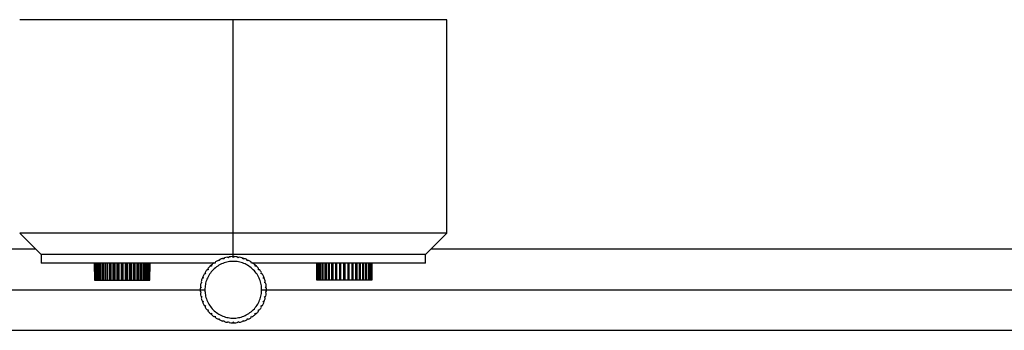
# Paper-space layout '_Superior' of a CAD drawing. Header units: millimetres. Extents: x -1281 to -81, y -1129 to 63.
# Tile 4 of 5: x -731 to -500, y -10 to 63. Entities that reach past the tile are written whole.
import ezdxf

# ---------------------------------------------------------------- set-up
doc = ezdxf.new("R2010")
doc.units = ezdxf.units.MM

psp = doc.layouts.new('_Superior')

# ---------------------------------------------------------------- linework, layer by layer
at = {"color": 7, "linetype": 'Continuous', "lineweight": 25}
for p, q in [((-681, 7.75), (-681, 63.25)), ((-631, 13.25), (-631, 63.25)), ((-731, 13.25), (-726, 8.25)), ((-636, 8.25), (-631, 13.25)), ((-727.25, 9.5), (-1084.75, 9.5)), ((-277.25, 9.5), (-634.75, 9.5)), ((-726, 8.25), (-726, 6.25)), ((-682.04, 7.55), (-682.22, 7.52)), ((-681, 7.75), (-681.19, 7.72)), ((-680.81, 7.72), (-681, 7.75)), ((-679.78, 7.52), (-679.96, 7.55)), ((-636, 6.25), (-636, 8.25)), ((-713.5, 4.25), (-713.5, 6.25)), ((-713.49, 4.25), (-713.49, 6.25)), ((-713.47, 6.25), (-713.47, 2.25)), ((-713.38, 2.25), (-713.38, 6.25)), ((-713.29, 6.25), (-713.29, 2.25)), ((-713.12, 2.25), (-713.12, 6.25)), ((-712.98, 6.25), (-712.98, 2.25)), ((-712.72, 2.25), (-712.72, 6.25)), ((-712.54, 6.25), (-712.72, 6.25)), ((-712.54, 6.25), (-712.54, 2.25)), ((-712.19, 2.25), (-712.19, 6.25)), ((-711.97, 6.25), (-712.19, 6.25)), ((-711.97, 6.25), (-711.97, 2.25)), ((-711.29, 6.25), (-711.55, 6.25)), ((-711.55, 2.25), (-711.55, 6.25)), ((-711.29, 6.25), (-711.29, 2.25)), ((-711.29, 6.25), (-711.29, 2.25)), ((-710.51, 6.25), (-710.81, 6.25)), ((-710.81, 2.25), (-710.81, 6.25)), ((-710.56, 6.25), (-710.56, 2.25)), ((-710.51, 6.25), (-710.51, 2.25)), ((-709.65, 6.25), (-709.98, 6.25)), ((-709.98, 2.25), (-709.98, 6.25)), ((-709.74, 6.25), (-709.74, 2.25)), ((-709.65, 6.25), (-709.65, 2.25)), ((-708.74, 6.25), (-709.09, 6.25)), ((-709.09, 2.25), (-709.09, 6.25)), ((-708.86, 6.25), (-708.86, 2.25)), ((-708.74, 6.25), (-708.74, 2.25)), ((-707.79, 6.25), (-708.15, 6.25)), ((-708.15, 2.25), (-708.15, 6.25)), ((-707.94, 6.25), (-707.94, 2.25)), ((-707.79, 6.25), (-707.79, 2.25)), ((-707.18, 2.25), (-707.18, 6.25)), ((-707, 6.25), (-707, 2.25)), ((-706.82, 6.25), (-707, 6.25)), ((-706.82, 6.25), (-706.82, 2.25)), ((-706.21, 2.25), (-706.21, 6.25)), ((-705.85, 6.25), (-706.21, 6.25)), ((-706.06, 6.25), (-706.06, 2.25)), ((-705.85, 6.25), (-705.85, 2.25)), ((-705.26, 2.25), (-705.26, 6.25)), ((-704.91, 6.25), (-705.26, 6.25)), ((-705.14, 6.25), (-705.14, 2.25)), ((-704.91, 6.25), (-704.91, 2.25)), ((-704.35, 2.25), (-704.35, 6.25)), ((-704.02, 6.25), (-704.35, 6.25)), ((-704.26, 6.25), (-704.26, 2.25)), ((-704.02, 6.25), (-704.02, 2.25)), ((-703.49, 2.25), (-703.49, 6.25)), ((-703.19, 6.25), (-703.49, 6.25)), ((-703.44, 6.25), (-703.44, 2.25)), ((-703.19, 6.25), (-703.19, 2.25)), ((-702.71, 2.25), (-702.71, 6.25)), ((-702.71, 6.25), (-702.71, 2.25)), ((-702.45, 6.25), (-702.71, 6.25)), ((-702.45, 6.25), (-702.45, 2.25)), ((-702.03, 2.25), (-702.03, 6.25)), ((-701.81, 6.25), (-702.03, 6.25)), ((-701.81, 6.25), (-701.81, 2.25)), ((-701.46, 2.25), (-701.46, 6.25)), ((-701.28, 6.25), (-701.46, 6.25)), ((-701.28, 6.25), (-701.28, 2.25)), ((-701.02, 2.25), (-701.02, 6.25)), ((-700.88, 6.25), (-700.88, 2.25)), ((-700.71, 2.25), (-700.71, 6.25)), ((-700.62, 6.25), (-700.71, 6.25)), ((-700.62, 6.25), (-700.62, 2.25)), ((-700.53, 2.25), (-700.53, 6.25)), ((-700.51, 6.25), (-700.53, 6.25)), ((-700.51, 6.25), (-700.51, 4.25)), ((-700.5, 4.25), (-700.5, 6.25)), ((-686.9, 4.84), (-687.01, 4.68)), ((-686.11, 5.72), (-686.47, 5.49)), ((-675.59, 5.53), (-675.89, 5.72)), ((-674.99, 4.68), (-675.1, 4.84)), ((-661.5, 6.25), (-661.5, 4.25)), ((-661.49, 6.25), (-661.49, 4.25)), ((-661.49, 6.25), (-661.47, 6.25)), ((-661.47, 2.25), (-661.47, 6.25)), ((-661.38, 6.25), (-661.38, 2.25)), ((-661.38, 6.25), (-661.29, 6.25)), ((-661.29, 2.25), (-661.29, 6.25)), ((-661.12, 6.25), (-661.12, 2.25)), ((-660.98, 2.25), (-660.98, 6.25)), ((-660.72, 6.25), (-660.72, 2.25)), ((-660.72, 6.25), (-660.54, 6.25)), ((-660.54, 2.25), (-660.54, 6.25)), ((-660.19, 6.25), (-660.19, 2.25)), ((-660.19, 6.25), (-659.97, 6.25)), ((-659.97, 2.25), (-659.97, 6.25)), ((-659.55, 6.25), (-659.29, 6.25)), ((-659.55, 6.25), (-659.55, 2.25)), ((-659.29, 2.25), (-659.29, 6.25)), ((-659.29, 6.25), (-659.29, 2.25)), ((-658.81, 6.25), (-658.51, 6.25)), ((-658.81, 6.25), (-658.81, 2.25)), ((-658.56, 6.25), (-658.56, 2.25)), ((-658.51, 2.25), (-658.51, 6.25)), ((-657.98, 6.25), (-657.65, 6.25)), ((-657.98, 6.25), (-657.98, 2.25)), ((-657.74, 6.25), (-657.74, 2.25)), ((-657.65, 2.25), (-657.65, 6.25)), ((-657.09, 6.25), (-656.74, 6.25)), ((-657.09, 6.25), (-657.09, 2.25)), ((-656.86, 6.25), (-656.86, 2.25)), ((-656.74, 2.25), (-656.74, 6.25)), ((-656.15, 6.25), (-655.79, 6.25)), ((-656.15, 6.25), (-656.15, 2.25)), ((-655.94, 6.25), (-655.94, 2.25)), ((-655.79, 2.25), (-655.79, 6.25)), ((-655.18, 6.25), (-655.18, 2.25)), ((-655.18, 6.25), (-655, 6.25)), ((-655, 6.25), (-655, 2.25)), ((-654.82, 2.25), (-654.82, 6.25)), ((-654.21, 6.25), (-654.21, 2.25)), ((-654.21, 6.25), (-653.85, 6.25)), ((-654.06, 6.25), (-654.06, 2.25)), ((-653.85, 2.25), (-653.85, 6.25)), ((-653.26, 6.25), (-653.26, 2.25)), ((-653.26, 6.25), (-652.91, 6.25)), ((-653.14, 6.25), (-653.14, 2.25)), ((-652.91, 2.25), (-652.91, 6.25)), ((-652.35, 6.25), (-652.35, 2.25)), ((-652.35, 6.25), (-652.02, 6.25)), ((-652.26, 6.25), (-652.26, 2.25)), ((-652.02, 2.25), (-652.02, 6.25)), ((-651.49, 6.25), (-651.49, 2.25)), ((-651.49, 6.25), (-651.19, 6.25)), ((-651.44, 6.25), (-651.44, 2.25)), ((-651.19, 2.25), (-651.19, 6.25)), ((-650.71, 6.25), (-650.71, 2.25)), ((-650.71, 6.25), (-650.71, 2.25)), ((-650.71, 6.25), (-650.45, 6.25)), ((-650.45, 2.25), (-650.45, 6.25)), ((-650.03, 6.25), (-650.03, 2.25)), ((-650.03, 6.25), (-649.81, 6.25)), ((-649.81, 2.25), (-649.81, 6.25)), ((-649.46, 6.25), (-649.46, 2.25)), ((-649.46, 6.25), (-649.28, 6.25)), ((-649.28, 2.25), (-649.28, 6.25)), ((-649.02, 6.25), (-649.02, 2.25)), ((-648.88, 2.25), (-648.88, 6.25)), ((-648.71, 6.25), (-648.71, 2.25)), ((-648.62, 2.25), (-648.62, 6.25)), ((-648.53, 6.25), (-648.53, 2.25)), ((-648.51, 4.25), (-648.51, 6.25)), ((-648.5, 4.25), (-648.5, 6.25)), ((-713.47, 4.25), (-713.49, 4.25)), ((-700.51, 4.25), (-700.53, 4.25)), ((-661.49, 4.25), (-661.47, 4.25)), ((-648.53, 4.25), (-648.51, 4.25)), ((-713.38, 2.25), (-713.29, 2.25)), ((-713.12, 2.25), (-712.98, 2.25)), ((-712.72, 2.25), (-712.54, 2.25)), ((-712.19, 2.25), (-711.97, 2.25)), ((-711.55, 2.25), (-711.29, 2.25)), ((-710.81, 2.25), (-710.51, 2.25)), ((-709.98, 2.25), (-709.65, 2.25)), ((-709.09, 2.25), (-708.74, 2.25)), ((-708.15, 2.25), (-707.79, 2.25)), ((-707.18, 2.25), (-706.82, 2.25)), ((-706.21, 2.25), (-705.85, 2.25)), ((-705.26, 2.25), (-704.91, 2.25)), ((-704.35, 2.25), (-704.02, 2.25)), ((-703.49, 2.25), (-703.19, 2.25)), ((-702.71, 2.25), (-702.45, 2.25)), ((-702.03, 2.25), (-701.81, 2.25)), ((-701.46, 2.25), (-701.28, 2.25)), ((-701.02, 2.25), (-700.88, 2.25)), ((-700.71, 2.25), (-700.62, 2.25)), ((-688.64, 0.61), (-688.67, 0.42)), ((-688.41, 1.79), (-688.44, 1.61)), ((-673.56, 1.61), (-673.59, 1.79)), ((-673.33, 0.42), (-673.38, 0.69)), ((-661.29, 2.25), (-661.38, 2.25)), ((-660.98, 2.25), (-661.12, 2.25)), ((-660.54, 2.25), (-660.72, 2.25)), ((-659.97, 2.25), (-660.19, 2.25)), ((-659.29, 2.25), (-659.55, 2.25)), ((-658.51, 2.25), (-658.81, 2.25)), ((-657.65, 2.25), (-657.98, 2.25)), ((-656.74, 2.25), (-657.09, 2.25)), ((-655.79, 2.25), (-656.15, 2.25)), ((-654.82, 2.25), (-655.18, 2.25)), ((-653.85, 2.25), (-654.21, 2.25)), ((-652.91, 2.25), (-653.26, 2.25)), ((-652.02, 2.25), (-652.35, 2.25)), ((-651.19, 2.25), (-651.49, 2.25)), ((-650.45, 2.25), (-650.71, 2.25)), ((-649.81, 2.25), (-650.03, 2.25)), ((-649.28, 2.25), (-649.46, 2.25)), ((-648.88, 2.25), (-649.02, 2.25)), ((-648.62, 2.25), (-648.71, 2.25)), ((-1124.36, 0), (-687.64, 0)), ((-688.67, -0.42), (-688.62, -0.69)), ((-688.44, -1.61), (-688.41, -1.79)), ((-674.36, 0), (-237.64, 0)), ((-673.59, -1.79), (-673.56, -1.61)), ((-673.36, -0.6), (-673.3, -0.27)), ((-687, -4.68), (-686.9, -4.83)), ((-686.4, -5.53), (-686.11, -5.72)), ((-675.89, -5.72), (-675.64, -5.56)), ((-675.1, -4.83), (-675, -4.68)), ((-681.18, -7.71), (-681, -7.75)), ((-681, -7.75), (-680.82, -7.71)), ((-1124.5, -9.5), (-237.5, -9.5))]:
    psp.add_line(p, q, dxfattribs=at)
for points, knots in [([(-681, 63.25), (-683.95, 63.25), (-687, 63.25), (-693.19, 63.25), (-696.33, 63.25), (-702.48, 63.25), (-705.5, 63.25), (-711.22, 63.25), (-713.91, 63.25), (-718.8, 63.25), (-720.98, 63.25), (-724.72, 63.25), (-726.27, 63.25), (-728.71, 63.25), (-729.59, 63.25), (-730.74, 63.25), (-731, 63.25), (-731, 63.25)], [0, 0, 0, 0, 0.125, 0.125, 0.25, 0.25, 0.375, 0.375, 0.5, 0.5, 0.625, 0.625, 0.75, 0.75, 0.875, 0.875, 1, 1, 1, 1]), ([(-631, 63.25), (-631, 63.25), (-631.26, 63.25), (-632.41, 63.25), (-633.29, 63.25), (-635.73, 63.25), (-637.28, 63.25), (-641.02, 63.25), (-643.2, 63.25), (-648.09, 63.25), (-650.78, 63.25), (-656.5, 63.25), (-659.52, 63.25), (-665.67, 63.25), (-668.81, 63.25), (-675, 63.25), (-678.05, 63.25), (-681, 63.25)], [0, 0, 0, 0, 0.125, 0.125, 0.25, 0.25, 0.375, 0.375, 0.5, 0.5, 0.625, 0.625, 0.75, 0.75, 0.875, 0.875, 1, 1, 1, 1]), ([(-681, 13.25), (-683.95, 13.25), (-687, 13.25), (-693.19, 13.25), (-696.33, 13.25), (-702.48, 13.25), (-705.5, 13.25), (-711.22, 13.25), (-713.91, 13.25), (-718.8, 13.25), (-720.98, 13.25), (-724.72, 13.25), (-726.27, 13.25), (-728.71, 13.25), (-729.59, 13.25), (-730.74, 13.25), (-731, 13.25), (-731, 13.25)], [0, 0, 0, 0, 0.125, 0.125, 0.25, 0.25, 0.375, 0.375, 0.5, 0.5, 0.625, 0.625, 0.75, 0.75, 0.875, 0.875, 1, 1, 1, 1]), ([(-631, 13.25), (-631, 13.25), (-631.26, 13.25), (-632.41, 13.25), (-633.29, 13.25), (-635.73, 13.25), (-637.28, 13.25), (-641.02, 13.25), (-643.2, 13.25), (-648.09, 13.25), (-650.78, 13.25), (-656.5, 13.25), (-659.52, 13.25), (-665.67, 13.25), (-668.81, 13.25), (-675, 13.25), (-678.05, 13.25), (-681, 13.25)], [0, 0, 0, 0, 0.125, 0.125, 0.25, 0.25, 0.375, 0.375, 0.5, 0.5, 0.625, 0.625, 0.75, 0.75, 0.875, 0.875, 1, 1, 1, 1]), ([(-681, 8.25), (-683.65, 8.25), (-686.4, 8.25), (-691.97, 8.25), (-694.79, 8.25), (-700.33, 8.25), (-703.05, 8.25), (-708.2, 8.25), (-710.62, 8.25), (-715.02, 8.25), (-716.98, 8.25), (-720.35, 8.25), (-721.74, 8.25), (-723.94, 8.25), (-724.73, 8.25), (-725.76, 8.25), (-726, 8.25), (-726, 8.25)], [0, 0, 0, 0, 0.125, 0.125, 0.25, 0.25, 0.375, 0.375, 0.5, 0.5, 0.625, 0.625, 0.75, 0.75, 0.875, 0.875, 1, 1, 1, 1]), ([(-681, 8.25), (-683.65, 8.25), (-686.4, 8.25), (-691.97, 8.25), (-694.79, 8.25), (-700.33, 8.25), (-703.05, 8.25), (-708.2, 8.25), (-710.62, 8.25), (-715.02, 8.25), (-716.98, 8.25), (-720.35, 8.25), (-721.74, 8.25), (-723.94, 8.25), (-724.73, 8.25), (-725.76, 8.25), (-726, 8.25), (-726, 8.25)], [0, 0, 0, 0, 0.125, 0.125, 0.25, 0.25, 0.375, 0.375, 0.5, 0.5, 0.625, 0.625, 0.75, 0.75, 0.875, 0.875, 1, 1, 1, 1]), ([(-683.14, 7.35), (-683.39, 7.32), (-683.86, 7.28), (-684.24, 6.98), (-684.42, 6.84)], [0, 0, 0, 0, 0.5171, 1, 1, 1, 1]), ([(-636, 8.25), (-636, 8.25), (-636.24, 8.25), (-637.27, 8.25), (-638.06, 8.25), (-640.26, 8.25), (-641.65, 8.25), (-645.02, 8.25), (-646.98, 8.25), (-651.38, 8.25), (-653.8, 8.25), (-658.95, 8.25), (-661.67, 8.25), (-667.21, 8.25), (-670.03, 8.25), (-675.6, 8.25), (-678.35, 8.25), (-681, 8.25)], [0, 0, 0, 0, 0.125, 0.125, 0.25, 0.25, 0.375, 0.375, 0.5, 0.5, 0.625, 0.625, 0.75, 0.75, 0.875, 0.875, 1, 1, 1, 1]), ([(-636, 8.25), (-636, 8.25), (-636.24, 8.25), (-637.27, 8.25), (-638.06, 8.25), (-640.26, 8.25), (-641.65, 8.25), (-645.02, 8.25), (-646.98, 8.25), (-651.38, 8.25), (-653.8, 8.25), (-658.95, 8.25), (-661.67, 8.25), (-667.21, 8.25), (-670.03, 8.25), (-675.6, 8.25), (-678.35, 8.25), (-681, 8.25)], [0, 0, 0, 0, 0.125, 0.125, 0.25, 0.25, 0.375, 0.375, 0.5, 0.5, 0.625, 0.625, 0.75, 0.75, 0.875, 0.875, 1, 1, 1, 1]), ([(-677.58, 6.84), (-677.76, 6.98), (-678.14, 7.28), (-678.61, 7.32), (-678.86, 7.35)], [0, 0, 0, 0, 0.4829, 1, 1, 1, 1]), ([(-685.58, 6.25), (-686.23, 6.25), (-689.16, 6.25), (-694.36, 6.25), (-701, 6.25), (-707.29, 6.25), (-712.97, 6.25), (-717.77, 6.25), (-721.53, 6.25), (-724.15, 6.25), (-725.72, 6.25), (-725.91, 6.25), (-726, 6.25)], [0, 0, 0, 0, 0.029531, 0.133561, 0.24168, 0.352707, 0.465248, 0.577789, 0.688817, 0.796935, 0.900965, 1, 1, 1, 1]), ([(-674.36, 0), (-674.36, 0.39), (-674.39, 0.8), (-674.54, 1.62), (-674.66, 2.04), (-674.99, 2.85), (-675.19, 3.26), (-675.69, 4.01), (-675.98, 4.37), (-676.63, 5.02), (-676.99, 5.31), (-677.74, 5.81), (-678.15, 6.01), (-678.96, 6.34), (-679.38, 6.46), (-680.2, 6.61), (-680.61, 6.64), (-681.39, 6.64), (-681.8, 6.61), (-682.62, 6.46), (-683.04, 6.34), (-683.85, 6.01), (-684.26, 5.81), (-685.01, 5.31), (-685.37, 5.02), (-686.02, 4.37), (-686.31, 4.01), (-686.81, 3.26), (-687.01, 2.85), (-687.34, 2.04), (-687.46, 1.62), (-687.61, 0.8), (-687.64, 0.39), (-687.64, 0)], [0, 0, 0, 0, 0.0625, 0.0625, 0.125, 0.125, 0.1875, 0.1875, 0.25, 0.25, 0.3125, 0.3125, 0.375, 0.375, 0.4375, 0.4375, 0.5, 0.5, 0.5625, 0.5625, 0.625, 0.625, 0.6875, 0.6875, 0.75, 0.75, 0.8125, 0.8125, 0.875, 0.875, 0.9375, 0.9375, 1, 1, 1, 1]), ([(-636, 6.25), (-636.09, 6.25), (-636.28, 6.25), (-637.85, 6.25), (-640.47, 6.25), (-644.23, 6.25), (-649.03, 6.25), (-654.71, 6.25), (-661, 6.25), (-667.64, 6.25), (-672.84, 6.25), (-675.77, 6.25), (-676.42, 6.25)], [0, 0, 0, 0, 0.099035, 0.203066, 0.311185, 0.422213, 0.534755, 0.647296, 0.758324, 0.866444, 0.970474, 1, 1, 1, 1]), ([(-688.11, 2.99), (-688.15, 2.95), (-688.23, 2.85), (-688.24, 2.72), (-688.25, 2.65)], [0, 0, 0, 0, 0.4384538, 1, 1, 1, 1]), ([(-673.75, 2.65), (-673.76, 2.72), (-673.77, 2.85), (-673.85, 2.95), (-673.89, 2.99)], [0, 0, 0, 0, 0.561546, 1, 1, 1, 1]), ([(-687.64, 0), (-687.64, -0.39), (-687.61, -0.8), (-687.46, -1.62), (-687.34, -2.04), (-687.01, -2.85), (-686.81, -3.26), (-686.31, -4.01), (-686.02, -4.37), (-685.37, -5.02), (-685.01, -5.31), (-684.26, -5.81), (-683.85, -6.01), (-683.04, -6.34), (-682.62, -6.46), (-681.8, -6.61), (-681.39, -6.64), (-680.61, -6.64), (-680.2, -6.61), (-679.38, -6.46), (-678.96, -6.34), (-678.15, -6.01), (-677.74, -5.81), (-676.99, -5.31), (-676.63, -5.02), (-675.98, -4.37), (-675.69, -4.01), (-675.19, -3.26), (-674.99, -2.85), (-674.66, -2.04), (-674.54, -1.62), (-674.39, -0.8), (-674.36, -0.39), (-674.36, 0)], [0, 0, 0, 0, 0.0625, 0.0625, 0.125, 0.125, 0.1875, 0.1875, 0.25, 0.25, 0.3125, 0.3125, 0.375, 0.375, 0.4375, 0.4375, 0.5, 0.5, 0.5625, 0.5625, 0.625, 0.625, 0.6875, 0.6875, 0.75, 0.75, 0.8125, 0.8125, 0.875, 0.875, 0.9375, 0.9375, 1, 1, 1, 1]), ([(-688.24, -2.65), (-688.24, -2.72), (-688.23, -2.85), (-688.15, -2.95), (-688.11, -2.99)], [0, 0, 0, 0, 0.549155, 1, 1, 1, 1]), ([(-673.89, -2.99), (-673.85, -2.95), (-673.77, -2.85), (-673.76, -2.72), (-673.76, -2.65)], [0, 0, 0, 0, 0.4508446, 1, 1, 1, 1]), ([(-684.41, -6.83), (-684.23, -6.98), (-683.86, -7.27), (-683.39, -7.32), (-683.14, -7.34)], [0, 0, 0, 0, 0.481462, 1, 1, 1, 1]), ([(-678.86, -7.34), (-678.61, -7.32), (-678.14, -7.27), (-677.77, -6.98), (-677.59, -6.83)], [0, 0, 0, 0, 0.518538, 1, 1, 1, 1])]:
    psp.add_open_spline(points, degree=3, knots=knots, dxfattribs=at)
for points in [[(-684.16, 7.07), (-684.2, 6.98), (-684.23, 6.88), (-684.27, 6.78)], [(-683.49, 7.34), (-683.72, 7.26), (-683.94, 7.17), (-684.16, 7.07)], [(-683.22, 7.19), (-683.31, 7.24), (-683.4, 7.29), (-683.49, 7.34)], [(-683.07, 7.47), (-683.12, 7.38), (-683.17, 7.29), (-683.22, 7.19)], [(-682.37, 7.63), (-682.61, 7.59), (-682.84, 7.53), (-683.07, 7.47)], [(-682.12, 7.44), (-682.21, 7.51), (-682.29, 7.57), (-682.37, 7.63)], [(-681.94, 7.69), (-682, 7.61), (-682.06, 7.53), (-682.12, 7.44)], [(-681.22, 7.75), (-681.46, 7.74), (-681.7, 7.72), (-681.94, 7.69)], [(-681, 7.53), (-681.07, 7.6), (-681.15, 7.67), (-681.22, 7.75)], [(-680.78, 7.75), (-680.85, 7.67), (-680.93, 7.6), (-681, 7.53)], [(-680.06, 7.69), (-680.3, 7.72), (-680.54, 7.74), (-680.78, 7.75)], [(-679.88, 7.44), (-679.94, 7.53), (-680, 7.61), (-680.06, 7.69)], [(-679.63, 7.63), (-679.71, 7.57), (-679.79, 7.51), (-679.88, 7.44)], [(-678.93, 7.47), (-679.16, 7.53), (-679.39, 7.59), (-679.63, 7.63)], [(-678.78, 7.19), (-678.83, 7.29), (-678.88, 7.38), (-678.93, 7.47)], [(-678.51, 7.34), (-678.6, 7.29), (-678.69, 7.24), (-678.78, 7.19)], [(-677.84, 7.07), (-678.06, 7.17), (-678.28, 7.26), (-678.51, 7.34)], [(-677.73, 6.78), (-677.77, 6.88), (-677.8, 6.98), (-677.84, 7.07)], [(-687.19, 4.66), (-687.34, 4.47), (-687.47, 4.27), (-687.6, 4.06)], [(-686.89, 4.69), (-686.99, 4.68), (-687.09, 4.67), (-687.19, 4.66)], [(-686.43, 5.53), (-686.6, 5.36), (-686.77, 5.18), (-686.92, 5)], [(-686.92, 5), (-686.91, 4.9), (-686.9, 4.8), (-686.89, 4.69)], [(-686.12, 5.52), (-686.22, 5.52), (-686.33, 5.53), (-686.43, 5.53)], [(-686.11, 5.83), (-686.11, 5.73), (-686.12, 5.62), (-686.12, 5.52)], [(-685.54, 6.28), (-685.74, 6.14), (-685.93, 5.99), (-686.11, 5.83)], [(-685.24, 6.22), (-685.34, 6.24), (-685.44, 6.26), (-685.54, 6.28)], [(-685.18, 6.52), (-685.2, 6.42), (-685.22, 6.32), (-685.24, 6.22)], [(-684.56, 6.88), (-684.77, 6.77), (-684.98, 6.65), (-685.18, 6.52)], [(-684.27, 6.78), (-684.36, 6.82), (-684.46, 6.85), (-684.56, 6.88)], [(-677.44, 6.88), (-677.54, 6.85), (-677.64, 6.82), (-677.73, 6.78)], [(-676.82, 6.52), (-677.02, 6.65), (-677.23, 6.77), (-677.44, 6.88)], [(-676.76, 6.22), (-676.78, 6.32), (-676.8, 6.42), (-676.82, 6.52)], [(-676.46, 6.28), (-676.56, 6.26), (-676.66, 6.24), (-676.76, 6.22)], [(-675.89, 5.83), (-676.07, 5.99), (-676.26, 6.14), (-676.46, 6.28)], [(-675.88, 5.52), (-675.88, 5.62), (-675.89, 5.73), (-675.89, 5.83)], [(-675.57, 5.53), (-675.67, 5.53), (-675.78, 5.52), (-675.88, 5.52)], [(-675.08, 5), (-675.23, 5.18), (-675.4, 5.36), (-675.57, 5.53)], [(-675.11, 4.69), (-675.1, 4.8), (-675.09, 4.9), (-675.08, 5)], [(-674.81, 4.66), (-674.91, 4.67), (-675.01, 4.68), (-675.11, 4.69)], [(-674.4, 4.06), (-674.53, 4.27), (-674.66, 4.47), (-674.81, 4.66)], [(-688.29, 2.63), (-688.37, 2.4), (-688.44, 2.17), (-688.5, 1.94)], [(-688.01, 2.75), (-688.1, 2.71), (-688.2, 2.67), (-688.29, 2.63)], [(-687.82, 3.68), (-687.93, 3.47), (-688.04, 3.26), (-688.13, 3.03)], [(-688.13, 3.03), (-688.09, 2.94), (-688.05, 2.85), (-688.01, 2.75)], [(-687.52, 3.76), (-687.62, 3.74), (-687.72, 3.71), (-687.82, 3.68)], [(-687.6, 4.06), (-687.57, 3.96), (-687.55, 3.86), (-687.52, 3.76)], [(-674.48, 3.76), (-674.45, 3.86), (-674.43, 3.96), (-674.4, 4.06)], [(-674.18, 3.68), (-674.28, 3.71), (-674.38, 3.74), (-674.48, 3.76)], [(-673.87, 3.03), (-673.96, 3.26), (-674.07, 3.47), (-674.18, 3.68)], [(-673.99, 2.75), (-673.95, 2.85), (-673.91, 2.94), (-673.87, 3.03)], [(-673.71, 2.63), (-673.8, 2.67), (-673.9, 2.71), (-673.99, 2.75)], [(-673.5, 1.94), (-673.56, 2.17), (-673.63, 2.4), (-673.71, 2.63)], [(-713.47, 2.25), (-713.44, 2.25), (-713.41, 2.25), (-713.38, 2.25)], [(-713.29, 2.25), (-713.24, 2.25), (-713.18, 2.25), (-713.12, 2.25)], [(-712.98, 2.25), (-712.9, 2.25), (-712.81, 2.25), (-712.72, 2.25)], [(-712.54, 2.25), (-712.43, 2.25), (-712.32, 2.25), (-712.19, 2.25)], [(-711.97, 2.25), (-711.84, 2.25), (-711.7, 2.25), (-711.55, 2.25)], [(-711.29, 2.25), (-711.13, 2.25), (-710.98, 2.25), (-710.81, 2.25)], [(-710.51, 2.25), (-710.34, 2.25), (-710.16, 2.25), (-709.98, 2.25)], [(-709.65, 2.25), (-709.47, 2.25), (-709.28, 2.25), (-709.09, 2.25)], [(-708.74, 2.25), (-708.55, 2.25), (-708.35, 2.25), (-708.15, 2.25)], [(-707.79, 2.25), (-707.59, 2.25), (-707.39, 2.25), (-707.18, 2.25)], [(-706.82, 2.25), (-706.61, 2.25), (-706.41, 2.25), (-706.21, 2.25)], [(-705.85, 2.25), (-705.65, 2.25), (-705.45, 2.25), (-705.26, 2.25)], [(-704.91, 2.25), (-704.72, 2.25), (-704.53, 2.25), (-704.35, 2.25)], [(-704.02, 2.25), (-703.84, 2.25), (-703.66, 2.25), (-703.49, 2.25)], [(-703.19, 2.25), (-703.02, 2.25), (-702.87, 2.25), (-702.71, 2.25)], [(-702.45, 2.25), (-702.3, 2.25), (-702.16, 2.25), (-702.03, 2.25)], [(-701.81, 2.25), (-701.68, 2.25), (-701.57, 2.25), (-701.46, 2.25)], [(-701.28, 2.25), (-701.19, 2.25), (-701.1, 2.25), (-701.02, 2.25)], [(-700.88, 2.25), (-700.82, 2.25), (-700.76, 2.25), (-700.71, 2.25)], [(-700.62, 2.25), (-700.59, 2.25), (-700.56, 2.25), (-700.53, 2.25)], [(-688.74, 0.36), (-688.75, 0.24), (-688.75, 0.12), (-688.75, 0)], [(-688.51, 0.56), (-688.59, 0.5), (-688.66, 0.43), (-688.74, 0.36)], [(-688.6, 1.51), (-688.65, 1.27), (-688.68, 1.04), (-688.71, 0.8)], [(-688.71, 0.8), (-688.64, 0.72), (-688.57, 0.64), (-688.51, 0.56)], [(-688.34, 1.68), (-688.43, 1.62), (-688.51, 1.57), (-688.6, 1.51)], [(-688.5, 1.94), (-688.45, 1.85), (-688.39, 1.76), (-688.34, 1.68)], [(-673.66, 1.68), (-673.61, 1.76), (-673.55, 1.85), (-673.5, 1.94)], [(-673.4, 1.51), (-673.49, 1.57), (-673.57, 1.62), (-673.66, 1.68)], [(-673.49, 0.56), (-673.43, 0.64), (-673.36, 0.72), (-673.29, 0.8)], [(-673.26, 0.36), (-673.34, 0.43), (-673.41, 0.5), (-673.49, 0.56)], [(-673.29, 0.8), (-673.32, 1.04), (-673.35, 1.27), (-673.4, 1.51)], [(-673.25, 0), (-673.25, 0.12), (-673.25, 0.24), (-673.26, 0.36)], [(-661.38, 2.25), (-661.41, 2.25), (-661.44, 2.25), (-661.47, 2.25)], [(-661.12, 2.25), (-661.18, 2.25), (-661.24, 2.25), (-661.29, 2.25)], [(-660.72, 2.25), (-660.81, 2.25), (-660.9, 2.25), (-660.98, 2.25)], [(-660.19, 2.25), (-660.32, 2.25), (-660.43, 2.25), (-660.54, 2.25)], [(-659.55, 2.25), (-659.7, 2.25), (-659.84, 2.25), (-659.97, 2.25)], [(-658.81, 2.25), (-658.98, 2.25), (-659.13, 2.25), (-659.29, 2.25)], [(-657.98, 2.25), (-658.16, 2.25), (-658.34, 2.25), (-658.51, 2.25)], [(-657.09, 2.25), (-657.28, 2.25), (-657.47, 2.25), (-657.65, 2.25)], [(-656.15, 2.25), (-656.35, 2.25), (-656.55, 2.25), (-656.74, 2.25)], [(-655.18, 2.25), (-655.39, 2.25), (-655.59, 2.25), (-655.79, 2.25)], [(-654.21, 2.25), (-654.41, 2.25), (-654.61, 2.25), (-654.82, 2.25)], [(-653.26, 2.25), (-653.45, 2.25), (-653.65, 2.25), (-653.85, 2.25)], [(-652.35, 2.25), (-652.53, 2.25), (-652.72, 2.25), (-652.91, 2.25)], [(-651.49, 2.25), (-651.66, 2.25), (-651.84, 2.25), (-652.02, 2.25)], [(-650.71, 2.25), (-650.87, 2.25), (-651.02, 2.25), (-651.19, 2.25)], [(-650.03, 2.25), (-650.16, 2.25), (-650.3, 2.25), (-650.45, 2.25)], [(-649.46, 2.25), (-649.57, 2.25), (-649.68, 2.25), (-649.81, 2.25)], [(-649.02, 2.25), (-649.1, 2.25), (-649.19, 2.25), (-649.28, 2.25)], [(-648.71, 2.25), (-648.76, 2.25), (-648.82, 2.25), (-648.88, 2.25)], [(-648.53, 2.25), (-648.56, 2.25), (-648.59, 2.25), (-648.62, 2.25)], [(-688.75, 0), (-688.75, -0.12), (-688.75, -0.24), (-688.74, -0.36)], [(-688.74, -0.36), (-688.66, -0.43), (-688.59, -0.5), (-688.51, -0.56)], [(-688.51, -0.56), (-688.57, -0.64), (-688.64, -0.72), (-688.71, -0.8)], [(-688.71, -0.8), (-688.68, -1.04), (-688.65, -1.27), (-688.6, -1.51)], [(-688.6, -1.51), (-688.51, -1.57), (-688.43, -1.62), (-688.34, -1.68)], [(-688.34, -1.68), (-688.39, -1.76), (-688.45, -1.85), (-688.5, -1.94)], [(-688.5, -1.94), (-688.44, -2.17), (-688.37, -2.4), (-688.29, -2.63)], [(-673.71, -2.63), (-673.63, -2.4), (-673.56, -2.17), (-673.5, -1.94)], [(-673.66, -1.68), (-673.57, -1.62), (-673.49, -1.57), (-673.4, -1.51)], [(-673.5, -1.94), (-673.55, -1.85), (-673.61, -1.76), (-673.66, -1.68)], [(-673.49, -0.56), (-673.41, -0.5), (-673.34, -0.43), (-673.26, -0.36)], [(-673.29, -0.8), (-673.36, -0.72), (-673.43, -0.64), (-673.49, -0.56)], [(-673.4, -1.51), (-673.35, -1.27), (-673.32, -1.04), (-673.29, -0.8)], [(-673.26, -0.36), (-673.25, -0.24), (-673.25, -0.12), (-673.25, 0)], [(-688.29, -2.63), (-688.2, -2.67), (-688.1, -2.71), (-688.01, -2.75)], [(-688.01, -2.75), (-688.05, -2.85), (-688.09, -2.94), (-688.13, -3.03)], [(-688.13, -3.03), (-688.04, -3.26), (-687.93, -3.47), (-687.82, -3.68)], [(-687.82, -3.68), (-687.72, -3.71), (-687.62, -3.74), (-687.52, -3.76)], [(-687.52, -3.76), (-687.55, -3.86), (-687.57, -3.96), (-687.6, -4.06)], [(-687.6, -4.06), (-687.47, -4.27), (-687.34, -4.47), (-687.19, -4.66)], [(-674.81, -4.66), (-674.66, -4.47), (-674.53, -4.27), (-674.4, -4.06)], [(-674.48, -3.76), (-674.38, -3.74), (-674.28, -3.71), (-674.18, -3.68)], [(-674.4, -4.06), (-674.43, -3.96), (-674.45, -3.86), (-674.48, -3.76)], [(-674.18, -3.68), (-674.07, -3.47), (-673.96, -3.26), (-673.87, -3.03)], [(-673.99, -2.75), (-673.9, -2.71), (-673.8, -2.67), (-673.71, -2.63)], [(-673.87, -3.03), (-673.91, -2.94), (-673.95, -2.85), (-673.99, -2.75)], [(-687.19, -4.66), (-687.09, -4.67), (-686.99, -4.68), (-686.89, -4.69)], [(-686.89, -4.69), (-686.9, -4.8), (-686.91, -4.9), (-686.92, -5)], [(-686.92, -5), (-686.77, -5.18), (-686.6, -5.36), (-686.43, -5.53)], [(-686.43, -5.53), (-686.33, -5.53), (-686.22, -5.52), (-686.12, -5.52)], [(-686.12, -5.52), (-686.12, -5.62), (-686.11, -5.73), (-686.11, -5.83)], [(-686.11, -5.83), (-685.93, -5.99), (-685.74, -6.14), (-685.54, -6.28)], [(-685.54, -6.28), (-685.44, -6.26), (-685.34, -6.24), (-685.24, -6.22)], [(-685.24, -6.22), (-685.22, -6.32), (-685.2, -6.42), (-685.18, -6.52)], [(-685.18, -6.52), (-684.98, -6.65), (-684.77, -6.77), (-684.56, -6.88)], [(-684.56, -6.88), (-684.46, -6.85), (-684.36, -6.82), (-684.27, -6.78)], [(-684.27, -6.78), (-684.23, -6.88), (-684.2, -6.98), (-684.16, -7.07)], [(-677.84, -7.07), (-677.8, -6.98), (-677.77, -6.88), (-677.73, -6.78)], [(-677.73, -6.78), (-677.64, -6.82), (-677.54, -6.85), (-677.44, -6.88)], [(-677.44, -6.88), (-677.23, -6.77), (-677.02, -6.65), (-676.82, -6.52)], [(-676.82, -6.52), (-676.8, -6.42), (-676.78, -6.32), (-676.76, -6.22)], [(-676.76, -6.22), (-676.66, -6.24), (-676.56, -6.26), (-676.46, -6.28)], [(-676.46, -6.28), (-676.26, -6.14), (-676.07, -5.99), (-675.89, -5.83)], [(-675.89, -5.83), (-675.89, -5.73), (-675.88, -5.62), (-675.88, -5.52)], [(-675.88, -5.52), (-675.78, -5.52), (-675.67, -5.53), (-675.57, -5.53)], [(-675.57, -5.53), (-675.4, -5.36), (-675.23, -5.18), (-675.08, -5)], [(-675.11, -4.69), (-675.01, -4.68), (-674.91, -4.67), (-674.81, -4.66)], [(-675.08, -5), (-675.09, -4.9), (-675.1, -4.8), (-675.11, -4.69)], [(-684.16, -7.07), (-683.94, -7.17), (-683.72, -7.26), (-683.49, -7.34)], [(-683.49, -7.34), (-683.4, -7.29), (-683.31, -7.24), (-683.22, -7.19)], [(-683.22, -7.19), (-683.17, -7.29), (-683.12, -7.38), (-683.07, -7.47)], [(-683.07, -7.47), (-682.84, -7.53), (-682.61, -7.59), (-682.37, -7.63)], [(-682.37, -7.63), (-682.29, -7.57), (-682.21, -7.51), (-682.12, -7.44)], [(-682.12, -7.44), (-682.06, -7.53), (-682, -7.61), (-681.94, -7.69)], [(-681.94, -7.69), (-681.7, -7.72), (-681.46, -7.74), (-681.22, -7.75)], [(-681.22, -7.75), (-681.15, -7.67), (-681.07, -7.6), (-681, -7.53)], [(-681, -7.53), (-680.93, -7.6), (-680.85, -7.67), (-680.78, -7.75)], [(-680.78, -7.75), (-680.54, -7.74), (-680.3, -7.72), (-680.06, -7.69)], [(-680.06, -7.69), (-680, -7.61), (-679.94, -7.53), (-679.88, -7.44)], [(-679.88, -7.44), (-679.79, -7.51), (-679.71, -7.57), (-679.63, -7.63)], [(-679.63, -7.63), (-679.39, -7.59), (-679.16, -7.53), (-678.93, -7.47)], [(-678.93, -7.47), (-678.88, -7.38), (-678.83, -7.29), (-678.78, -7.19)], [(-678.78, -7.19), (-678.69, -7.24), (-678.6, -7.29), (-678.51, -7.34)], [(-678.51, -7.34), (-678.28, -7.26), (-678.06, -7.17), (-677.84, -7.07)]]:
    psp.add_open_spline(points, degree=3, dxfattribs=at)

doc.saveas('drawing.dxf')
